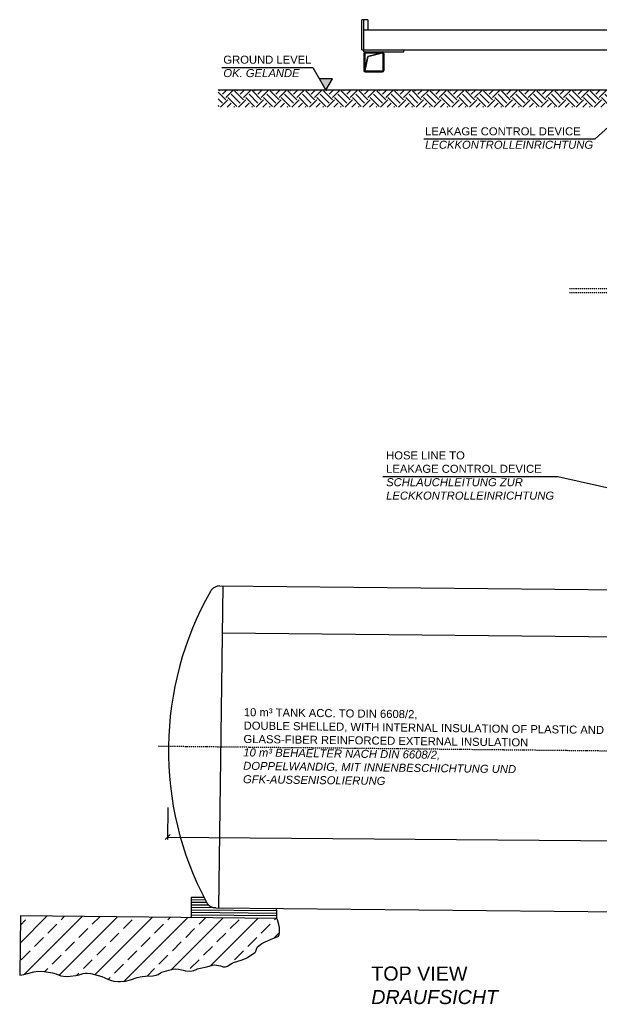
# Model space of a CAD drawing. Extents: x 214 to 10734, y 2453 to 10516.
# Tile 2 of 7: x 214 to 3094, y 5214 to 10109. Entities that reach past the tile are written whole.
import ezdxf

# ---------------------------------------------------------------- set-up
doc = ezdxf.new("R2010")
doc.units = 0
doc.header["$MEASUREMENT"] = 0
doc.linetypes.add('DASHDOT', pattern=[1, 0.5, -0.25, 0, -0.25])
doc.layers.get('0').update_dxf_attribs({"linetype": 'CONTINUOUS'})
for name, color, linetype in [('2', 7, 'CONTINUOUS'), ('4', 7, 'CONTINUOUS'), ('6', 7, 'CONTINUOUS'), ('8', 7, 'CONTINUOUS'), ('9', 7, 'CONTINUOUS'), ('Beschriftung', 7, 'CONTINUOUS')]:
    doc.layers.add(name, color=color, linetype=linetype)
doc.styles.add('ROMANS', font='ROMANS', dxfattribs={"height": 0.2})

msp = doc.modelspace()

# ---------------------------------------------------------------- hatches: boundary and pattern name
at = {"linetype": 'Continuous'}
h = msp.add_hatch(color=256, dxfattribs=at)
h.dxf.hatch_style = 1
h.paths.add_polyline_path([(1767.8, 9815.2), (1703.4, 9815.2), (1735.6, 9759.4)])
at = {"layer": '2', "linetype": 'Continuous'}
h = msp.add_hatch(dxfattribs=at)
h.set_pattern_fill('EARTH', color=256, scale=250, angle=45)
h.paths.add_polyline_path([(3313.4, 9759.4), (1200.3, 9759.4), (1200.3, 9675.3), (3313.4, 9675.3)])
h = msp.add_hatch(dxfattribs=at)
h.set_pattern_fill('ANSI33', color=256, scale=500)
h.paths.add_polyline_path([(1380.9, 5469.7), (1383.7, 5472.2), (1387.3, 5478.8), (1392.1, 5494.3), (1396.4, 5500.5), (1410.4, 5512.2), (1417.8, 5517.3), (1429.7, 5523.7), (1463.1, 5538.2), (1480.5, 5545.5), (1498.6, 5552.1), (1502.4, 5556.1), (1503.9, 5559.7), (1505.1, 5567.2), (1505.7, 5586.7), (1505.1, 5596.5), (1502.2, 5610.7), (1495, 5633.9), (1492.5, 5641.3), (217.6, 5654), (213.8, 5358.9), (233.5, 5362.8), (284.3, 5375.8), (294.4, 5377.5), (315, 5378.6), (335.8, 5377.4), (377.1, 5371.5), (395.1, 5366), (418.6, 5356.7), (430.7, 5354.1), (451.4, 5353.3), (465.4, 5353.9), (493.1, 5357), (508.6, 5360.8), (529.1, 5367.2), (539.5, 5368.6), (548.6, 5368.6), (567, 5366.8), (585.4, 5363.1), (622.1, 5352.6), (636.8, 5346.6), (655.7, 5337.3), (665.6, 5333.8), (681.8, 5330.1), (703.9, 5327.6), (715, 5327.3), (739.6, 5329.5), (764.2, 5335.9), (796.8, 5347.3), (813.3, 5351.7), (821.8, 5353), (839.4, 5354.1), (874.7, 5355.4), (891.9, 5358.8), (901.7, 5363.4), (914.2, 5371.4), (920.8, 5374.4), (955.6, 5384.5), (975.9, 5389.3), (986.1, 5390.3), (1003.4, 5388.8), (1026.6, 5383.6), (1038.2, 5381.6), (1059.8, 5379.7), (1070.5, 5380.2), (1079.2, 5382.9), (1093.4, 5389.7), (1144.1, 5400.5), (1171.6, 5409.2), (1181.7, 5410), (1202.1, 5407.7), (1211.8, 5405.3), (1224.7, 5401.3), (1231.1, 5400.5), (1236.1, 5401.1), (1245.9, 5404.7), (1256.2, 5410.6), (1269.1, 5419), (1276, 5422.2), (1313.7, 5433.8), (1335.3, 5441.8), (1345.6, 5446.9), (1367.4, 5461.4)])

# ---------------------------------------------------------------- linework, layer by layer
at = {"layer": '2', "color": 7, "linetype": 'Continuous'}
for p, q in [((1943.4, 10109.4), (1913.4, 10109.4)), ((1913.4, 9959.4), (1913.4, 10109.4)), ((1923.4, 9949.4), (1923.4, 10109.4)), ((1943.4, 10109.4), (1943.4, 10059.4)), ((1923.4, 10059.4), (3227.9, 10059.4)), ((1913.4, 9959.4), (1923.4, 9959.4)), ((1923.4, 9959.4), (3313.4, 9959.4)), ((1923.4, 9949.4), (2123.4, 9949.4)), ((1923.4, 9941.9), (1923.4, 9856.9)), ((1928.4, 9941.9), (1928.4, 9856.9)), ((1930.9, 9944.4), (2015.9, 9944.4)), ((2017.1, 9944.1), (1943.4, 9925.7)), ((2018.4, 9941.9), (2018.4, 9856.9)), ((2023.4, 9941.9), (2023.4, 9856.9)), ((2123.4, 9949.4), (2123.4, 9959.4)), ((1943.4, 9925.7), (1928.7, 9855.7)), ((1930.9, 9854.4), (2015.9, 9854.4)), ((1930.9, 9849.4), (2015.9, 9849.4)), ((3313.4, 9759.4), (1200.3, 9759.4)), ((1223.6, 7294.1), (1202.5, 5694.2)), ((1208.9, 7294.2), (3362.7, 7272.7)), ((1220.6, 7061.8), (3362.7, 7040.4)), ((1187.8, 5694.4), (6047, 5645.8)), ((217.6, 5654), (213.8, 5358.9))]:
    msp.add_line(p, q, dxfattribs=at)
at = {"layer": '2', "color": 7, "linetype": 'DASHDOT', "ltscale": 10}
for p, q in [((2946.6, 8773.6), (4939.6, 8773.6)), ((2946.6, 8753.6), (4927.9, 8753.6)), ((903.1, 6498.3), (6330.1, 6441.6))]:
    msp.add_line(p, q, dxfattribs=at)
at = {"layer": '2', "color": 7, "linetype": 'Continuous'}
msp.add_lwpolyline([(2017.1, 9944.1), (1930.9, 9944.4), (1929.3, 9943.5), (1928.4, 9941.9), (1928.7, 9855.7), (1943.4, 9925.7)], close=True, dxfattribs=at)
for centre, radius, start, end in [((1930.9, 9941.9), 7.5, 90, 180), ((1930.9, 9941.9), 2.5, 90, 180), ((2015.9, 9941.9), 7.5, 0, 90), ((2015.9, 9941.9), 2.5, 0, 90), ((1930.9, 9856.9), 7.5, 180, 270), ((1930.9, 9856.9), 2.5, 180, 270), ((2015.9, 9856.9), 7.5, 270, 0), ((2015.9, 9856.9), 2.5, 270, 0), ((1208.2, 7241.3), 53, 89.2444, 150.3714), ((2553, 6476.5), 1600, 150.3714, 208.1175), ((1188.5, 5747.4), 53, 208.1175, 269.2445)]:
    msp.add_arc(centre, radius, start, end, dxfattribs=at)
at = {"layer": '4', "color": 7, "linetype": 'Continuous'}
for p, q in [((949.9, 6192.2), (948.7, 6033)), ((936.2, 6033.1), (961.4, 6057.9))]:
    msp.add_line(p, q, dxfattribs=at)
at = {"layer": '4', "color": 7, "linetype": 'Continuous', "ltscale": 50}
msp.add_line((948.8, 6045.5), (6298.6, 6003.8), dxfattribs=at)
at = {"layer": '6', "color": 7, "linetype": 'Continuous', "ltscale": 150}
for p, q in [((1218.7, 9871), (1671.2, 9871)), ((1671.2, 9871), (1735.6, 9759.4)), ((1767.8, 9815.2), (1703.4, 9815.2)), ((1735.6, 9759.4), (1767.8, 9815.2))]:
    msp.add_line(p, q, dxfattribs=at)
at = {"layer": '6', "linetype": 'Continuous', "ltscale": 150}
for p, q in [((3074.3, 9517.7), (3352.5, 9768.7)), ((2221.5, 9517.7), (3074.3, 9517.7))]:
    msp.add_line(p, q, dxfattribs=at)
at = {"layer": '8', "linetype": 'Continuous'}
for p, q in [((2019.3, 7839.2), (2888.7, 7839.2)), ((2888.7, 7839.2), (3395, 7723))]:
    msp.add_line(p, q, dxfattribs=at)
at = {"layer": '9', "color": 7, "linetype": 'Continuous'}
for p, q in [((1066.3, 5745.6), (1065.3, 5645.6)), ((1136.3, 5732.4), (1066.1, 5733.1)), ((1129.7, 5744.9), (1066.3, 5745.6)), ((1492, 5678.8), (1065.7, 5683.1)), ((1187.8, 5694.3), (1065.8, 5695.6)), ((1153.8, 5707.2), (1065.9, 5708.1)), ((1143.1, 5719.8), (1066, 5720.6)), ((1492.5, 5641.3), (217.6, 5654)), ((1492.3, 5653.8), (1065.4, 5658.1)), ((1492.2, 5666.3), (1065.5, 5670.6))]:
    msp.add_line(p, q, dxfattribs=at)
msp.add_lwpolyline([(213.8, 5358.9), (233.5, 5362.8), (284.3, 5375.8), (294.4, 5377.5), (315, 5378.6), (335.8, 5377.4), (377.1, 5371.5), (395.1, 5366), (418.6, 5356.7), (430.7, 5354.1), (451.4, 5353.3), (465.4, 5353.9), (493.1, 5357), (508.6, 5360.8), (529.1, 5367.2), (539.5, 5368.6), (548.6, 5368.6), (567, 5366.8), (585.4, 5363.1), (622.1, 5352.6), (636.8, 5346.6), (655.7, 5337.3), (665.6, 5333.8), (681.8, 5330.1), (703.9, 5327.6), (715, 5327.3), (739.6, 5329.5), (764.2, 5335.9), (796.8, 5347.3), (813.3, 5351.7), (821.8, 5353), (839.4, 5354.1), (874.7, 5355.4), (891.9, 5358.8), (901.7, 5363.4), (914.2, 5371.4), (920.8, 5374.4), (955.6, 5384.5), (975.9, 5389.3), (986.1, 5390.3), (1003.4, 5388.8), (1026.6, 5383.6), (1038.2, 5381.6), (1059.8, 5379.7), (1070.5, 5380.2), (1079.2, 5382.9), (1090.4, 5388.3), (1096.2, 5390.3), (1144.1, 5400.5), (1171.6, 5409.2), (1181.7, 5410), (1202.1, 5407.7), (1211.8, 5405.3), (1224.7, 5401.3), (1231.1, 5400.5), (1236.1, 5401.1), (1245.9, 5404.7), (1256.2, 5410.6), (1269.1, 5419), (1276, 5422.2), (1313.7, 5433.8), (1335.3, 5441.8), (1345.6, 5446.9), (1367.4, 5461.4), (1380.9, 5469.7), (1383.7, 5472.2), (1387.3, 5478.8), (1392.1, 5494.3), (1396.4, 5500.5), (1410.4, 5512.2), (1417.8, 5517.3), (1429.7, 5523.7), (1463.1, 5538.2), (1480.5, 5545.5), (1498.6, 5552.1), (1502.4, 5556.1), (1503.9, 5559.7), (1505.1, 5567.2), (1505.7, 5586.7), (1505.1, 5596.5), (1502.2, 5610.7), (1495, 5633.9), (1492.5, 5641.3), (1492.3, 5653.8), (1492.2, 5666.3), (1492, 5678.8), (1489.1, 5691.1), (1488.2, 5692.3), (1488, 5691.4)], dxfattribs=at)

# ---------------------------------------------------------------- texts
at = {"layer": '6', "linetype": 'Continuous', "insert": (2228.7, 9574.4), "char_height": 40, "width": 860.062, "attachment_point": 1, "style": 'ROMANS'}
msp.add_mtext('{\\fArial|b0|i0|c0|p34;LEAKAGE CONTROL DEVICE \\fArial|b0|i1|c0|p34;LECKKONTROLLEINRICHTUNG}', dxfattribs=at)
at = {"layer": '8', "linetype": 'Continuous', "insert": (2034.9, 7963.4), "char_height": 40, "width": 864.914, "attachment_point": 1}
msp.add_mtext('{\\fArial|b0|i0|c0|p34;HOSE LINE TO\\PLEAKAGE CONTROL DEVICE\\P\\fArial|b0|i1|c0|p34;SCHLAUCHLEITUNG ZUR\\PLECKKONTROLLEINRICHTUNG}', dxfattribs=at)
at = {"layer": 'Beschriftung', "linetype": 'Continuous', "attachment_point": 1}
for s, insert, char_height, width in [('{\\fArial|b0|i0|c0|p34;GROUND LEVEL\\P\\fArial|b0|i1|c0|p34;OK. GELÄNDE}', (1225.9, 9930.6), 40, 458.58), ('{\\fArial|b0|i0|c0|p34;TOP VIEW\\P\\fArial|b0|i1|c0|p34;DRAUFSICHT}', (1961.1, 5402.4), 70, 1830.37)]:
    msp.add_mtext(s, dxfattribs=dict(at, insert=insert, char_height=char_height, width=width))
at = {"layer": 'Beschriftung', "linetype": 'Continuous', "insert": (1327.9, 6687.1), "char_height": 40, "width": 1812.263, "attachment_point": 1, "rotation": 359.2879}
msp.add_mtext('{\\fArial|b0|i0|c0|p34;10 m³ TANK ACC. TO DIN 6608/2,\\PDOUBLE SHELLED, WITH INTERNAL INSULATION OF PLASTIC AND\\PGLASS-FIBER REINFORCED EXTERNAL INSULATION\\P\\fArial|b0|i1|c0|p34;10 m³ BEHAELTER NACH DIN 6608/2,\\PDOPPELWANDIG, MIT INNENBESCHICHTUNG UND\\PGFK-AUSSENISOLIERUNG}', dxfattribs=at)

doc.saveas('drawing.dxf')
